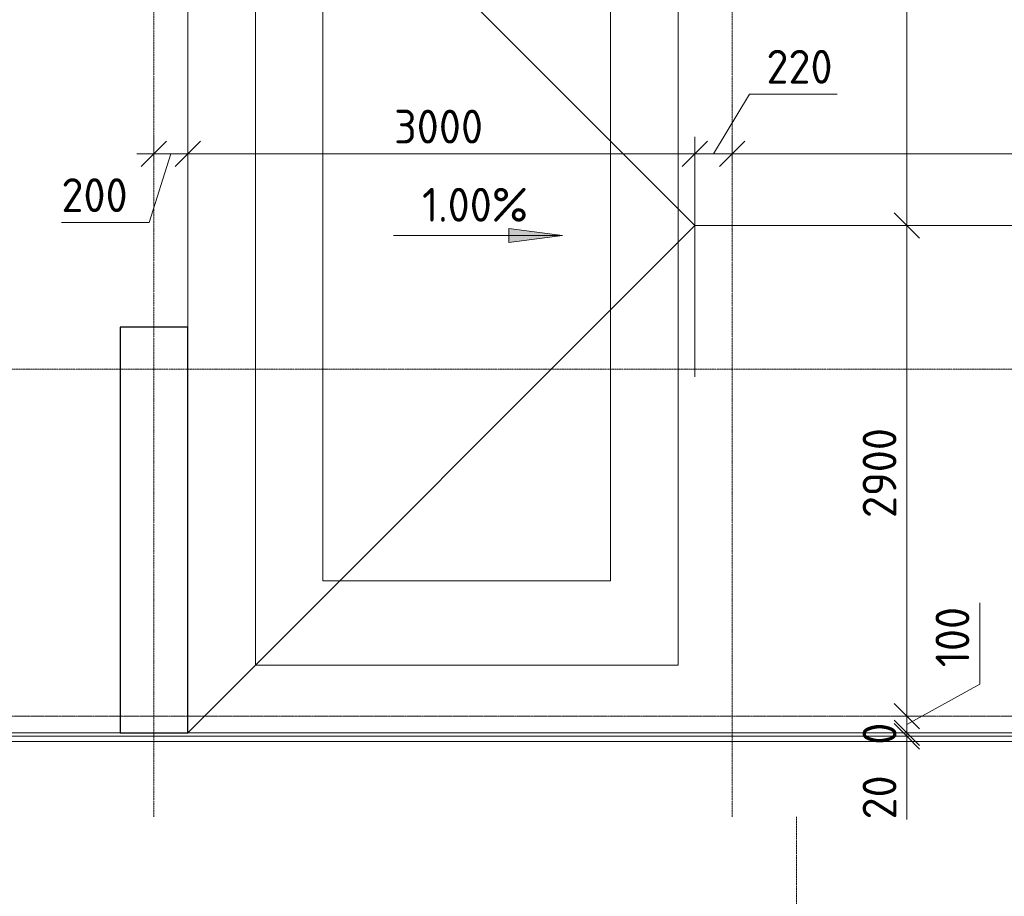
# Model space of a CAD drawing. Header units: millimetres. Extents: x 82112 to 162374, y -10965 to 131389.
# Tile 28 of 82: x 92806 to 98630, y 79634 to 84817. Entities that reach past the tile are written whole.
import ezdxf

# ---------------------------------------------------------------- set-up
doc = ezdxf.new("R2010")
doc.units = ezdxf.units.MM
doc.linetypes.add('4_ Штрихпунктир_ 10 х 2 мм', pattern=[14, 10, -2, 0, -2])
for name, color, linetype, lineweight in [('A-ANNO-DIMS', 7, 'Continuous', 5), ('A-ANNO-DIMS-100', 7, 'Continuous', 5), ('A-FLOR', 7, 'Continuous', 13), ('A-GENM', 7, 'Continuous', 13), ('C-PRKG', 7, 'Continuous', 13), ('G-ANNO-DIMS', 7, 'Continuous', 5), ('S-COLS', 7, 'Continuous', 25), ('S-GRID', 7, 'Continuous', 5)]:
    doc.layers.add(name, color=color, linetype=linetype, lineweight=lineweight)
doc.styles.add('GOST Common_2', font='GOST_Common.ttf', dxfattribs={"height": 200})
doc.dimstyles.new('2_мм', dxfattribs={"dimscale": 304.8, "dimtxt": 201.142999, "dimasz": 0.492126, "dimexe": 0.328084, "dimexo": 0.492126, "dimgap": 0, "dimtad": 1, "dimdec": 0, "dimdsep": 46, "dimtxsty": 'GOST Common_2', "dimblk1": 'OBLIQUE', "dimblk2": 'OBLIQUE', "dimsah": 1, "dimcen": 0.09, "dimdle": 0.328084, "dimadec": 5, "dimazin": 2, "dimtfac": 1, "dimtdec": 4, "dimtix": 1, "dimtmove": 1, "dimatfit": 3, "dimfxl": 1, "dimtvp": 1, "dimtolj": 1, "dimtzin": 0, "dimarcsym": 2})
doc.dimstyles.new('2_мм_1', dxfattribs={"dimscale": 304.8, "dimtxt": 201.142999, "dimasz": 0.492126, "dimexe": 0.328084, "dimexo": 0.492126, "dimgap": 0, "dimtad": 1, "dimdec": 0, "dimdsep": 46, "dimtxsty": 'GOST Common_2', "dimblk1": 'OBLIQUE', "dimblk2": 'OBLIQUE', "dimsah": 1, "dimcen": 0.09, "dimdle": 0.328084, "dimadec": 5, "dimazin": 2, "dimtfac": 1, "dimtdec": 4, "dimtix": 1, "dimtmove": 0, "dimatfit": 3, "dimfxl": 1, "dimtvp": 1, "dimtolj": 1, "dimtzin": 0, "dimarcsym": 2})

# ---------------------------------------------------------------- blocks, each defined once
blk = doc.blocks.new('АР_Машиноместо - 5300x2500_С-V2--01_Подвал_МП_часть В')
at = {"layer": 'C-PRKG'}
for p, q in [((2500, 0), (0, 0)), ((0, 0), (0, -5300)), ((2500, 0), (2500, -5300)), ((400, -500), (400, -4800)), ((400, -500), (2100, -500)), ((2100, -500), (2100, -4800)), ((400, -4800), (2100, -4800)), ((2500, -5300), (0, -5300))]:
    blk.add_line(p, q, dxfattribs=at)
blk = doc.blocks.new('АР-Заполнение деф_ шва - Д_ш_-4327360--01_Подвал_МП_часть В')
at = {"layer": 'A-GENM'}
for p, q in [((0, 25), (6750, 25)), ((0, -25), (6750, -25))]:
    blk.add_line(p, q, dxfattribs=at)
blk = doc.blocks.new('АР-Заполнение деф_ шва - Д_ш_-4327362--01_Подвал_МП_часть В')
at = {"layer": 'A-GENM'}
for p, q in [((0, 25), (6200, 25)), ((0, -25), (6200, -25))]:
    blk.add_line(p, q, dxfattribs=at)
blk = doc.blocks.new('АР-Заполнение деф_ шва - Д_ш__Пристенный-4429135--01_Подвал_МП_часть В')
at = {"layer": 'A-GENM'}
blk.add_line((0, -25), (400, -25), dxfattribs=at)
blk = doc.blocks.new('DIMBLOCK21--01_Подвал_МП_часть В')
at = {"layer": 'A-ANNO-DIMS-100', "lineweight": 25, "transparency": 16777216}
for p, q in [((98053, 86600), (97978, 86675)), ((98053, 86600), (98128, 86525)), ((98053, 83600), (97978, 83675)), ((98053, 83600), (98128, 83525))]:
    blk.add_line(p, q, dxfattribs=at)
at = {"layer": 'A-ANNO-DIMS-100', "transparency": 16777216}
for p, q in [((98009.1, 86600), (98153, 86600)), ((98053, 86600), (98009.1, 86600)), ((98053, 86600), (98053, 83600)), ((98053, 85684), (98053, 85024.9)), ((98053, 85024.9), (98053, 85100)), ((98009.1, 83600), (98153, 83600)), ((98053, 83600), (98009.1, 83600))]:
    blk.add_line(p, q, dxfattribs=at)
at = {"layer": 'A-ANNO-DIMS-100', "color": 0, "transparency": 16777216, "insert": (97791.7, 85124.9), "char_height": 200, "width": 670.931, "attachment_point": 1, "rotation": 90, "line_spacing_factor": 1.022761, "style": 'GOST Common_2'}
blk.add_mtext('3000', dxfattribs=at)
blk = doc.blocks.new('_Oblique')
at = {"color": 0, "linetype": 'ByBlock', "lineweight": -2}
blk.add_line((-0.5, -0.5), (0.5, 0.5), dxfattribs=at)
blk = doc.blocks.new('DIMBLOCK22--01_Подвал_МП_часть В')
at = {"layer": 'A-ANNO-DIMS-100', "lineweight": 25, "transparency": 16777216}
for p, q in [((98053, 83600), (97978, 83675)), ((98053, 83600), (98128, 83525)), ((98053, 80700), (97978, 80775)), ((98053, 80700), (98128, 80625))]:
    blk.add_line(p, q, dxfattribs=at)
at = {"layer": 'A-ANNO-DIMS-100', "transparency": 16777216}
for p, q in [((98009.1, 83600), (98153, 83600)), ((98053, 83600), (98009.1, 83600)), ((98053, 83600), (98053, 80700)), ((98009.1, 80700), (98153, 80700)), ((98053, 80700), (98009.1, 80700))]:
    blk.add_line(p, q, dxfattribs=at)
at = {"layer": 'A-ANNO-DIMS-100', "color": 0, "transparency": 16777216, "insert": (97791.7, 81870.4), "char_height": 200, "width": 670.931, "attachment_point": 1, "rotation": 90, "line_spacing_factor": 1.022761, "style": 'GOST Common_2'}
blk.add_mtext('2900', dxfattribs=at)
blk = doc.blocks.new('DIMBLOCK23--01_Подвал_МП_часть В')
at = {"layer": 'A-ANNO-DIMS-100', "transparency": 16777216}
for p, q in [((98484.1, 81370), (98484.1, 80888.1)), ((98484.1, 80888.1), (98053, 80650)), ((98009.1, 80700), (98153, 80700)), ((98053, 80700), (98009.1, 80700)), ((98053, 80700), (98053, 80600)), ((98009.1, 80600), (98153, 80600)), ((98053, 80600), (98009.1, 80600))]:
    blk.add_line(p, q, dxfattribs=at)
at = {"layer": 'A-ANNO-DIMS-100', "lineweight": 25, "transparency": 16777216}
for p, q in [((98053, 80700), (97978, 80775)), ((98053, 80600), (97978, 80675)), ((98053, 80700), (98128, 80625)), ((98053, 80600), (98128, 80525))]:
    blk.add_line(p, q, dxfattribs=at)
at = {"layer": 'A-ANNO-DIMS-100', "color": 0, "transparency": 16777216, "insert": (98222.8, 80988.1), "char_height": 200, "width": 458.197, "attachment_point": 1, "rotation": 90, "line_spacing_factor": 1.022761, "style": 'GOST Common_2'}
blk.add_mtext('100', dxfattribs=at)
blk = doc.blocks.new('DIMBLOCK24--01_Подвал_МП_часть В')
at = {"layer": 'A-ANNO-DIMS-100', "lineweight": 25, "transparency": 16777216}
for q in [(97978, 80675), (97978, 80675), (98128, 80525), (98128, 80525)]:
    blk.add_line((98053, 80600), q, dxfattribs=at)
at = {"layer": 'A-ANNO-DIMS-100', "transparency": 16777216}
for p, q in [((98009.1, 80600), (98153, 80600)), ((98053, 80600), (98009.1, 80600)), ((98009.1, 80600), (98153, 80600)), ((98053, 80600), (98009.1, 80600)), ((98053, 80600), (98053, 80600))]:
    blk.add_line(p, q, dxfattribs=at)
at = {"layer": 'A-ANNO-DIMS-100', "color": 0, "transparency": 16777216, "insert": (97791.7, 80530.1), "char_height": 200, "width": 167.733, "attachment_point": 1, "rotation": 90, "line_spacing_factor": 1.022761, "style": 'GOST Common_2'}
blk.add_mtext('\\fGOST Common|b0|i0|c204|p34|;0', dxfattribs=at)
blk = doc.blocks.new('DIMBLOCK25--01_Подвал_МП_часть В')
at = {"layer": 'A-ANNO-DIMS-100', "lineweight": 25, "transparency": 16777216}
for p, q in [((98053, 80600), (97978, 80675)), ((98053, 80580), (97978, 80655)), ((98053, 80600), (98128, 80525)), ((98053, 80580), (98128, 80505))]:
    blk.add_line(p, q, dxfattribs=at)
at = {"layer": 'A-ANNO-DIMS-100', "transparency": 16777216}
for p, q in [((98009.1, 80600), (98153, 80600)), ((98053, 80600), (98009.1, 80600)), ((98053, 80600), (98053, 80480)), ((98009.1, 80580), (98153, 80580)), ((98053, 80580), (98009.1, 80580)), ((98053, 80467.8), (98053, 80590)), ((98053, 80088.2), (98053, 80467.8))]:
    blk.add_line(p, q, dxfattribs=at)
at = {"layer": 'A-ANNO-DIMS-100', "color": 0, "transparency": 16777216, "insert": (97791.7, 80088.2), "char_height": 200, "width": 335.466, "attachment_point": 1, "rotation": 90, "line_spacing_factor": 1.022761, "style": 'GOST Common_2'}
blk.add_mtext('20', dxfattribs=at)
blk = doc.blocks.new('DIMBLOCK26--01_Подвал_МП_часть В')
at = {"layer": 'A-ANNO-DIMS-100', "transparency": 16777216}
for p, q in [((93600, 83979.6), (93600, 84123.6)), ((93800, 83979.6), (93800, 84123.6)), ((93500, 84023.6), (93800, 84023.6)), ((93572.6, 83618.2), (93700, 84023.6)), ((93600, 84023.6), (93600, 83979.6)), ((93800, 84023.6), (93800, 83979.6)), ((93053.2, 83618.2), (93572.6, 83618.2))]:
    blk.add_line(p, q, dxfattribs=at)
at = {"layer": 'A-ANNO-DIMS-100', "lineweight": 25, "transparency": 16777216}
for p, q in [((93600, 84023.6), (93675, 84098.6)), ((93800, 84023.6), (93875, 84098.6)), ((93600, 84023.6), (93525, 83948.6)), ((93800, 84023.6), (93725, 83948.6))]:
    blk.add_line(p, q, dxfattribs=at)
at = {"layer": 'A-ANNO-DIMS-100', "color": 0, "transparency": 16777216, "insert": (93053.2, 83879.5), "char_height": 200, "width": 503.198, "attachment_point": 1, "line_spacing_factor": 1.022761, "style": 'GOST Common_2'}
blk.add_mtext('200', dxfattribs=at)
blk = doc.blocks.new('DIMBLOCK27--01_Подвал_МП_часть В')
at = {"layer": 'A-ANNO-DIMS-100', "transparency": 16777216}
for p, q in [((93800, 83979.6), (93800, 84123.6)), ((96800, 82705.7), (96800, 84123.6)), ((93800, 84023.6), (96800, 84023.6)), ((93800, 84023.6), (93800, 83979.6)), ((96800, 84023.6), (96800, 82705.7))]:
    blk.add_line(p, q, dxfattribs=at)
at = {"layer": 'A-ANNO-DIMS-100', "lineweight": 25, "transparency": 16777216}
for p, q in [((93800, 84023.6), (93875, 84098.6)), ((96800, 84023.6), (96875, 84098.6)), ((93800, 84023.6), (93725, 83948.6)), ((96800, 84023.6), (96725, 83948.6))]:
    blk.add_line(p, q, dxfattribs=at)
at = {"layer": 'A-ANNO-DIMS-100', "color": 0, "transparency": 16777216, "insert": (95020.4, 84284.9), "char_height": 200, "width": 670.931, "attachment_point": 1, "line_spacing_factor": 1.022761, "style": 'GOST Common_2'}
blk.add_mtext('3000', dxfattribs=at)
blk = doc.blocks.new('DIMBLOCK28--01_Подвал_МП_часть В')
at = {"layer": 'A-ANNO-DIMS-100', "transparency": 16777216}
for p, q in [((97122.6, 84377.2), (96910, 84023.6)), ((97642, 84377.2), (97122.6, 84377.2)), ((96800, 82705.7), (96800, 84123.6)), ((97020, 83979.6), (97020, 84123.6)), ((96800, 84023.6), (97020, 84023.6)), ((96800, 84023.6), (96800, 82705.7)), ((97020, 84023.6), (97020, 83979.6))]:
    blk.add_line(p, q, dxfattribs=at)
at = {"layer": 'A-ANNO-DIMS-100', "lineweight": 25, "transparency": 16777216}
for p, q in [((96800, 84023.6), (96875, 84098.6)), ((97020, 84023.6), (97095, 84098.6)), ((96800, 84023.6), (96725, 83948.6)), ((97020, 84023.6), (96945, 83948.6))]:
    blk.add_line(p, q, dxfattribs=at)
at = {"layer": 'A-ANNO-DIMS-100', "color": 0, "transparency": 16777216, "insert": (97222.6, 84638.6), "char_height": 200, "width": 503.198, "attachment_point": 1, "line_spacing_factor": 1.022761, "style": 'GOST Common_2'}
blk.add_mtext('220', dxfattribs=at)
blk = doc.blocks.new('DIMBLOCK29--01_Подвал_МП_часть В')
at = {"layer": 'A-ANNO-DIMS-100', "transparency": 16777216}
for p, q in [((97020, 83979.6), (97020, 84123.6)), ((107170, 83979.6), (107170, 84123.6)), ((97020, 84023.6), (107170, 84023.6)), ((97020, 84023.6), (97020, 83979.6)), ((107170, 84023.6), (107170, 83979.6))]:
    blk.add_line(p, q, dxfattribs=at)
at = {"layer": 'A-ANNO-DIMS-100', "lineweight": 25, "transparency": 16777216}
for p, q in [((97020, 84023.6), (97095, 84098.6)), ((107170, 84023.6), (107245, 84098.6)), ((97020, 84023.6), (96945, 83948.6)), ((107170, 84023.6), (107095, 83948.6))]:
    blk.add_line(p, q, dxfattribs=at)
at = {"layer": 'A-ANNO-DIMS-100', "color": 0, "transparency": 16777216, "insert": (101783.1, 84284.9), "char_height": 200, "width": 748.661, "attachment_point": 1, "line_spacing_factor": 1.022761, "style": 'GOST Common_2'}
blk.add_mtext('10150', dxfattribs=at)

msp = doc.modelspace()

# ---------------------------------------------------------------- hatches: boundary and pattern name
at = {"layer": 'G-ANNO-DIMS'}
msp.add_hatch(color=256, dxfattribs=at).paths.add_polyline_path([(96016.617867, 83541.409209), (95699.117867, 83583.208877), (95699.117867, 83499.609541)])
msp.add_hatch(color=256, dxfattribs=at).paths.add_polyline_path([(96016.617867, 83541.409209), (95699.117867, 83583.208877), (95699.117867, 83499.609541)])

# ---------------------------------------------------------------- linework, layer by layer
at = {"layer": 'A-FLOR'}
for p, q in [((93820, 86580), (96800, 83600)), ((93800, 83000), (93800, 84930)), ((93800, 80600), (96800, 83600)), ((96800, 83600), (100675, 83600)), ((93400, 80600), (87520.753391, 80600)), ((100550, 80600), (93800, 80600)), ((110812.471099, 80580), (86349.50616, 80580)), ((86349.50616, 80550), (110787.369071, 80550))]:
    msp.add_line(p, q, dxfattribs=at)
at = {"layer": 'G-ANNO-DIMS'}
for p, q in [((96016.617867, 83541.409209), (95699.117867, 83583.208877)), ((95699.117867, 83583.208877), (95699.117867, 83499.609541)), ((96016.617867, 83541.409209), (95699.117867, 83583.208877)), ((95699.117867, 83583.208877), (95699.117867, 83499.609541)), ((95016.617867, 83541.409209), (96016.617867, 83541.409209)), ((95016.617867, 83541.409209), (96016.617867, 83541.409209)), ((95699.117867, 83499.609541), (96016.617867, 83541.409209)), ((95699.117867, 83499.609541), (96016.617867, 83541.409209))]:
    msp.add_line(p, q, dxfattribs=at)
at = {"layer": 'S-COLS'}
for p, q in [((93400, 83000), (93400, 80600)), ((93800, 83000), (93400, 83000)), ((93800, 80600), (93800, 83000)), ((93400, 80600), (93800, 80600))]:
    msp.add_line(p, q, dxfattribs=at)
at = {"layer": 'S-GRID', "linetype": '4_ Штрихпунктир_ 10 х 2 мм'}
for p, q in [((93600, 80104.964717), (93600, 129588.42805)), ((97020, 80104.964717), (97020, 129588.42805)), ((151972.716503, 82750), (87000, 82750)), ((153045.862349, 80700), (82911.954059, 80700)), ((151972.716503, 80700), (82911.954059, 80700)), ((97400, 53841.693029), (97400, 80104.964717))]:
    msp.add_line(p, q, dxfattribs=at)

# ---------------------------------------------------------------- block references
at = {"layer": 'A-GENM'}
for name, p in [('АР-Заполнение деф_ шва - Д_ш_-4327362--01_Подвал_МП_часть В', (87200, 80575)), ('АР-Заполнение деф_ шва - Д_ш_-4327360--01_Подвал_МП_часть В', (93800, 80575)), ('АР-Заполнение деф_ шва - Д_ш__Пристенный-4429135--01_Подвал_МП_часть В', (93400, 80575))]:
    msp.add_blockref(name, p, dxfattribs=at)
at = {"layer": 'C-PRKG', "rotation": 180}
msp.add_blockref('АР_Машиноместо - 5300x2500_С-V2--01_Подвал_МП_часть В', (96700, 81000), dxfattribs=at)

# ---------------------------------------------------------------- texts
at = {"layer": 'G-ANNO-DIMS', "insert": (95185.750769, 83822.77487), "char_height": 200, "width": 794.08103471, "attachment_point": 1, "line_spacing_factor": 1.022761, "style": 'GOST Common_2'}
msp.add_mtext('1.00%', dxfattribs=at)
msp.add_mtext('1.00%', dxfattribs=at)

# ---------------------------------------------------------------- dimensions: what is measured, and where the dimension line sits
at = {"layer": 'A-ANNO-DIMS'}
for base, p1, p2, override, picture, middle in [((98053.039538, 83600), (98159.105555, 86600), (98159.105555, 83600), {"dimpost": '<>', "dimfxl": 3000}, 'DIMBLOCK21--01_Подвал_МП_часть В', (97925.00721, 85460.382768)), ((98053.039538, 80600), (98159.105555, 80700), (98159.105555, 80600), {"dimpost": '<>', "dimfxl": 100}, 'DIMBLOCK23--01_Подвал_МП_часть В', (98356.114292, 81217.221434)), ((98053.039538, 80580), (98159.105555, 80600), (98159.105555, 80580), {"dimpost": '<>', "dimfxl": 20}, 'DIMBLOCK25--01_Подвал_МП_часть В', (97925.00721, 80255.976433))]:
    dim = msp.add_linear_dim(base=base, p1=p1, p2=p2, angle=90, dimstyle='2_мм', override=override, dxfattribs=at)
    dim.commit()
    dim.dimension.update_dxf_attribs({"geometry": picture, "text_midpoint": middle, "dimtype": 160, "text_rotation": 90})
for base, p1, p2, override, picture, middle in [((97020, 84023.57088), (96800, 82555.695593), (97020, 84129.636897), {"dimpost": '<>', "dimfxl": 1589.242344}, 'DIMBLOCK28--01_Подвал_МП_часть В', (97474.238303, 84505.228348)), ((93800, 84023.57088), (93600, 84129.636897), (93800, 84129.636897), {"dimpost": '<>', "dimfxl": 200}, 'DIMBLOCK26--01_Подвал_МП_часть В', (93304.831034, 83746.197483))]:
    dim = msp.add_linear_dim(base=base, p1=p1, p2=p2, dimstyle='2_мм', override=override, dxfattribs=at)
    dim.commit()
    dim.dimension.update_dxf_attribs({"geometry": picture, "text_midpoint": middle, "dimtype": 160})
for base, p1, p2, override, picture, middle in [((96800, 84023.57088), (93800, 84129.636897), (96800, 82555.695593), {"dimpost": '<>', "dimfxl": 3387.815111}, 'DIMBLOCK27--01_Подвал_МП_часть В', (95300, 84123.57088)), ((107170, 84023.57088), (97020, 84129.636897), (107170, 84129.636897), {"dimpost": '<>', "dimfxl": 10150}, 'DIMBLOCK29--01_Подвал_МП_часть В', (102095, 84123.57088)), ((98159.1055549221, 80600.0000000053), (98159.1055549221, 80600.0000000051), (98159.1055549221, 80600.0000000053), {"dimpost": '<>', "dimfxl": 1.45519e-10}, 'DIMBLOCK24--01_Подвал_МП_часть В', (98159.1055549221, 80700.0000000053))]:
    dim = msp.add_linear_dim(base=base, p1=p1, p2=p2, dimstyle='2_мм_1', override=override, dxfattribs=at)
    dim.commit()
    dim.dimension.update_dxf_attribs({"geometry": picture, "text_midpoint": middle})
dim = msp.add_linear_dim(base=(98053.039538, 80700), p1=(98159.105555, 83600), p2=(98159.105555, 80700), angle=90, dimstyle='2_мм_1', override={"dimpost": '<>', "dimfxl": 2900}, dxfattribs=at)
dim.commit()
dim.dimension.update_dxf_attribs({"geometry": 'DIMBLOCK22--01_Подвал_МП_часть В', "text_midpoint": (97953.039538, 82150)})

doc.saveas('drawing.dxf')
